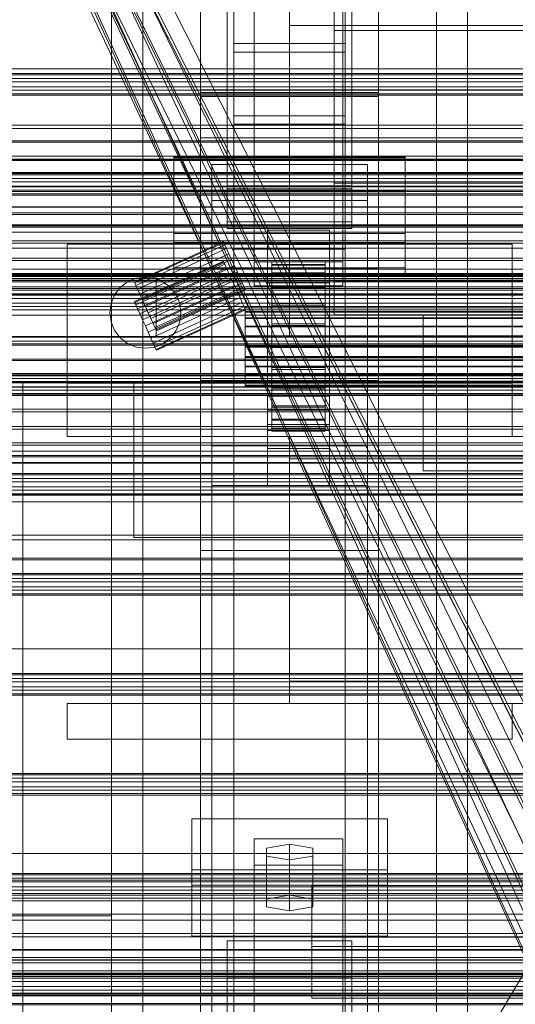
# Model space of a CAD drawing. Header units: millimetres. Extents: x -4738 to 65662, y -68080 to 6847.
# Tile 184 of 256: x -491 to -379, y -34900 to -34679. Entities that reach past the tile are written whole.
import ezdxf

# ---------------------------------------------------------------- set-up
doc = ezdxf.new("R2010")
doc.units = ezdxf.units.MM
for name, color, linetype, lineweight in [('COTAS_O', 1, 'Continuous', 0), ('frontal_briquetadora', 7, 'Continuous', 0), ('frontal_C01', 7, 'Continuous', 0), ('frontal_C02', 7, 'Continuous', 0), ('frontal_C03', 7, 'Continuous', 0), ('frontal_mezcladora', 7, 'Continuous', 0), ('frontal_secador', 7, 'Continuous', 0), ('frontal_tolva-C01', 7, 'Continuous', 0)]:
    doc.layers.add(name, color=color, linetype=linetype, lineweight=lineweight)
doc.dimstyles.new('R19_100', dxfattribs={"dimtxt": 250, "dimasz": 150, "dimexe": 150, "dimexo": 80, "dimgap": 100, "dimtad": 1, "dimtih": 1, "dimtoh": 1, "dimdsep": 46, "dimcen": 0.09, "dimadec": 0, "dimazin": 0, "dimtfac": 1, "dimtdec": 4, "dimtofl": 0, "dimtmove": 0, "dimatfit": 3, "dimfxl": 1, "dimtolj": 1, "dimtzin": 0, "dimarcsym": 0})

# ---------------------------------------------------------------- blocks, each defined once
blk = doc.blocks.new('DIM_R30_51')
at = {"layer": 'COTAS_O'}
for p, q in [((-650, -33700), (50, -33700)), ((50, -33700), (5, -33850)), ((50, -34900), (50, -33700)), ((50, -33700), (95, -33850)), ((50, -34900), (5, -34750)), ((50, -34900), (95, -34750)), ((-650, -34900), (50, -34900))]:
    blk.add_line(p, q, dxfattribs=at)
blk.add_text('1200 O', height=250, rotation=90, dxfattribs=at).set_placement((-50, -34300))
blk = doc.blocks.new('DIM_R30_52')
at = {"layer": 'COTAS_O'}
for p, q in [((-650, -34200), (-500, -34155)), ((650, -34200), (500, -34155)), ((-650, -34900), (-650, -34200)), ((-650, -34200), (650, -34200)), ((-650, -34200), (-500, -34245)), ((650, -34200), (500, -34245)), ((650, -34900), (650, -34200))]:
    blk.add_line(p, q, dxfattribs=at)
blk.add_text('1300 O', height=250, dxfattribs=at).set_placement((0, -34100))

msp = doc.modelspace()

# ---------------------------------------------------------------- linework, layer by layer
at = {"layer": 'frontal_briquetadora'}
for p, q in [((-430, -34680), (-430, -33820)), ((-430, -34680), (-430, -34260)), ((-430, -34680), (-430, -34305)), ((-430, -34471), (-430, -34680)), ((-430, -34496), (-430, -34680)), ((-430, -34680), (-223.45, -34680)), ((-430, -34680), (-210, -34680)), ((-430, -34680), (-320, -34680)), ((-430, -34736), (-430, -34680)), ((-1480, -34736), (-460, -34736)), ((-460, -34750), (-460, -34736)), ((-430, -34750), (-430, -34736)), ((-430, -34736), (-210, -34736)), ((-430, -34736), (-320, -34736)), ((-1330, -34750), (-460, -34750)), ((-460, -34750), (-430, -34750)), ((-430, -34750), (-210, -34750)), ((-430, -34750), (-320, -34750)), ((-490, -34940), (-490, -34760)), ((-490, -34760), (490, -34760)), ((-490, -34760), (340, -34760)), ((-490, -34760), (-320, -34760))]:
    msp.add_line(p, q, dxfattribs=at)
at = {"layer": 'frontal_C01'}
for p, q in [((-442.5, -34684.054), (-442.5, -34081.254)), ((-417.5, -34684.054), (-417.5, -34081.254)), ((-450, -34695.038), (-450, -34371.499)), ((-450, -34695.982), (-450, -34372.443)), ((-410, -34695.038), (-410, -34371.499)), ((-410, -34372.443), (-410, -34695.982)), ((-450, -34734.501), (-450, -34410.962)), ((-410, -34734.501), (-410, -34410.962)), ((-446.358, -35009.677), (-186.358, -34569.677)), ((-438, -34733.054), (-438, -34587.753)), ((-418, -34587.753), (-418, -34733.054)), ((-438, -34593.145), (-438, -34738.446)), ((-418, -34738.446), (-418, -34593.145)), ((-470, -35975), (-470, -34599.343)), ((-463, -35975), (-463, -34599.343)), ((-397, -35975), (-397, -34599.343)), ((-390, -35975), (-390, -34599.343)), ((-444, -34716.011), (-444, -34623.04)), ((-416, -34623.04), (-416, -34716.011)), ((-444, -34631.128), (-444, -34724.099)), ((-416, -34724.099), (-416, -34631.128)), ((-450, -34646.889), (-450, -34695.038)), ((-450, -34970.428), (-450, -34646.889)), ((-410, -34695.038), (-410, -34646.889)), ((-410, -34646.889), (-410, -34970.428)), ((-442.5, -34655.973), (-442.5, -34685.954)), ((-442.5, -34700.251), (-442.5, -34655.973)), ((-442.5, -34684.054), (-442.5, -34657.873)), ((-417.5, -34685.954), (-417.5, -34655.973)), ((-417.5, -34655.973), (-417.5, -34700.251)), ((-417.5, -34657.873), (-417.5, -34684.054)), ((-450, -34694.46), (-450, -34660.756)), ((-450, -34671.541), (-450, -34705.245)), ((-417.5, -34684.054), (-442.5, -34684.054)), ((-442.5, -34685.954), (-417.5, -34685.954)), ((-442.5, -34730.232), (-442.5, -34685.954)), ((-417.5, -34730.232), (-417.5, -34685.954)), ((450, -34694.46), (-450, -34694.46)), ((-450, -34694.46), (-450, -34705.245)), ((-450, -34695.038), (-410, -34695.038)), ((-450, -35018.576), (-450, -34695.038)), ((-410, -35018.576), (-410, -34695.038)), ((-410, -34695.982), (-450, -34695.982)), ((-450, -34695.982), (-450, -34734.501)), ((-450, -35019.521), (-450, -34695.982)), ((-410, -34734.501), (-410, -34695.982)), ((-410, -34695.982), (-410, -35019.521)), ((-442.5, -34730.232), (-442.5, -34700.251)), ((-442.5, -34700.251), (-417.5, -34700.251)), ((-417.5, -34702.151), (-442.5, -34702.151)), ((-442.5, -34702.151), (-442.5, -34728.332)), ((-442.5, -35304.951), (-442.5, -34702.151)), ((-417.5, -34700.251), (-417.5, -34730.232)), ((-417.5, -34728.332), (-417.5, -34702.151)), ((-417.5, -34702.151), (-417.5, -35304.951)), ((-450, -34705.245), (450, -34705.245)), ((-456, -34726.757), (-456, -34709.501)), ((-456, -34709.501), (-404, -34709.501)), ((-456, -34717.205), (-456, -34709.501)), ((-404, -34709.501), (-404, -34726.757)), ((-404, -34709.501), (-404, -34717.205)), ((-447.5, -34719.286), (-447.5, -34711.197)), ((-447.5, -34711.197), (-412.5, -34711.197)), ((-447.5, -34990.458), (-447.5, -34711.197)), ((-412.5, -34711.197), (-412.5, -34719.286)), ((-412.5, -34711.197), (-412.5, -34990.458)), ((-404, -34717.205), (-456, -34717.205)), ((-456, -34717.205), (-456, -34734.46)), ((-416, -34716.011), (-444, -34716.011)), ((-444, -34716.011), (-444, -34724.099)), ((-416, -34724.099), (-416, -34716.011)), ((-404, -34734.46), (-404, -34717.205)), ((-412.5, -34719.286), (-447.5, -34719.286)), ((-447.5, -34998.546), (-447.5, -34719.286)), ((-412.5, -34998.546), (-412.5, -34719.286)), ((-444, -34724.099), (-416, -34724.099)), ((-435, -34729.202), (-435, -34725.966)), ((-435, -34725.966), (-421, -34725.966)), ((-435, -34766.411), (-435, -34725.966)), ((-421, -34725.966), (-421, -34729.202)), ((-421, -34725.966), (-421, -34766.411)), ((-404, -34726.757), (-456, -34726.757)), ((-456, -34726.757), (-456, -34734.46)), ((-442.5, -34728.332), (-417.5, -34728.332)), ((-442.5, -35331.131), (-442.5, -34728.332)), ((-417.5, -35331.131), (-417.5, -34728.332)), ((-404, -34734.46), (-404, -34726.757)), ((-417.5, -34730.232), (-442.5, -34730.232)), ((-421, -34729.202), (-435, -34729.202)), ((-435, -34729.202), (-435, -34769.646)), ((-421, -34769.646), (-421, -34729.202)), ((-418, -34733.054), (-438, -34733.054)), ((-438, -34733.054), (-438, -34738.446)), ((-434, -34743.121), (-434, -34733.121)), ((-434, -34733.121), (-434, -34733.714)), ((-434, -34733.121), (-422, -34733.121)), ((-434, -34733.824), (-434, -34733.121)), ((-422, -34733.714), (-422, -34733.121)), ((-422, -34733.121), (-422, -34743.121)), ((-422, -34733.121), (-422, -34733.824)), ((-418, -34738.446), (-418, -34733.054)), ((-456, -34734.46), (-404, -34734.46)), ((-450, -34734.501), (-410, -34734.501)), ((-450, -35058.04), (-450, -34734.501)), ((-435, -34737.829), (-435, -34734.594)), ((-435, -34734.594), (-421, -34734.594)), ((-435, -34775.039), (-435, -34734.594)), ((-434, -34743.401), (-434, -34733.714)), ((-434, -34733.714), (-434, -34735.56)), ((-434, -34733.714), (-422, -34733.714)), ((-434, -34743.453), (-434, -34733.824)), ((-434, -34733.824), (-422, -34733.824)), ((-434, -34735.773), (-434, -34733.824)), ((-422, -34735.56), (-422, -34733.714)), ((-422, -34733.714), (-422, -34743.401)), ((-422, -34733.824), (-422, -34743.453)), ((-422, -34733.824), (-422, -34735.773)), ((-421, -34734.594), (-421, -34737.829)), ((-421, -34734.594), (-421, -34775.039)), ((-410, -35058.04), (-410, -34734.501)), ((-434, -34744.276), (-434, -34735.56)), ((-434, -34735.56), (-434, -34738.536)), ((-434, -34735.56), (-422, -34735.56)), ((-434, -34744.377), (-434, -34735.773)), ((-434, -34735.773), (-422, -34735.773)), ((-434, -34738.836), (-434, -34735.773)), ((-422, -34738.536), (-422, -34735.56)), ((-422, -34735.56), (-422, -34744.276)), ((-422, -34735.773), (-422, -34744.377)), ((-422, -34735.773), (-422, -34738.836)), ((-438, -34738.446), (-418, -34738.446)), ((-421, -34737.829), (-435, -34737.829)), ((-435, -34737.829), (-435, -34778.274)), ((-434, -34745.685), (-434, -34738.536)), ((-434, -34738.536), (-434, -34742.437)), ((-434, -34738.536), (-422, -34738.536)), ((-434, -34745.828), (-434, -34738.836)), ((-434, -34738.836), (-422, -34738.836)), ((-434, -34742.805), (-434, -34738.836)), ((-422, -34742.437), (-422, -34738.536)), ((-422, -34738.536), (-422, -34745.685)), ((-422, -34738.836), (-422, -34745.828)), ((-422, -34738.836), (-422, -34742.805)), ((-421, -34778.274), (-421, -34737.829)), ((-440, -34743.453), (-440, -34743.121)), ((-440, -34743.121), (-440, -34743.401)), ((-440, -34743.121), (440, -34743.121)), ((-440, -34743.401), (-440, -34744.276)), ((-440, -34743.401), (440, -34743.401)), ((-440, -34744.377), (-440, -34743.453)), ((-440, -34743.453), (440, -34743.453)), ((-440, -34744.276), (-440, -34745.685)), ((-440, -34744.276), (440, -34744.276)), ((-434, -34747.533), (-434, -34742.437)), ((-434, -34742.437), (-434, -34746.997)), ((-434, -34742.437), (-422, -34742.437)), ((-434, -34747.708), (-434, -34742.805)), ((-434, -34742.805), (-422, -34742.805)), ((-434, -34747.408), (-434, -34742.805)), ((-434, -34743.401), (-434, -34743.121)), ((-422, -34743.121), (-434, -34743.121)), ((-434, -34743.121), (-434, -34743.453)), ((-434, -34744.276), (-434, -34743.401)), ((-422, -34743.401), (-434, -34743.401)), ((-422, -34743.453), (-434, -34743.453)), ((-434, -34743.453), (-434, -34744.377)), ((-434, -34745.685), (-434, -34744.276)), ((-422, -34744.276), (-434, -34744.276)), ((-422, -34746.997), (-422, -34742.437)), ((-422, -34742.437), (-422, -34747.533)), ((-422, -34742.805), (-422, -34747.708)), ((-422, -34742.805), (-422, -34747.408)), ((-422, -34743.121), (-422, -34743.401)), ((-422, -34743.453), (-422, -34743.121)), ((-422, -34743.401), (-422, -34744.276)), ((-422, -34744.377), (-422, -34743.453)), ((-422, -34744.276), (-422, -34745.685)), ((-440, -34745.828), (-440, -34744.377)), ((-440, -34744.377), (440, -34744.377)), ((-440, -34745.685), (-440, -34747.533)), ((-440, -34745.685), (440, -34745.685)), ((-440, -34747.708), (-440, -34745.828)), ((-440, -34745.828), (440, -34745.828)), ((-422, -34744.377), (-434, -34744.377)), ((-434, -34744.377), (-434, -34745.828)), ((-434, -34747.533), (-434, -34745.685)), ((-422, -34745.685), (-434, -34745.685)), ((-422, -34745.828), (-434, -34745.828)), ((-434, -34745.828), (-434, -34747.708)), ((-422, -34745.828), (-422, -34744.377)), ((-422, -34745.685), (-422, -34747.533)), ((-422, -34747.708), (-422, -34745.828)), ((-440, -34747.533), (-440, -34749.694)), ((-440, -34747.533), (440, -34747.533)), ((-440, -34749.888), (-440, -34747.708)), ((-440, -34747.708), (440, -34747.708)), ((-434, -34746.997), (-434, -34749.694)), ((-422, -34746.997), (-434, -34746.997)), ((-434, -34746.997), (-434, -34751.907)), ((-434, -34749.888), (-434, -34747.408)), ((-434, -34747.408), (-422, -34747.408)), ((-434, -34752.333), (-434, -34747.408)), ((-434, -34749.694), (-434, -34747.533)), ((-422, -34747.533), (-434, -34747.533)), ((-422, -34747.708), (-434, -34747.708)), ((-434, -34747.708), (-434, -34749.888)), ((-422, -34749.694), (-422, -34746.997)), ((-422, -34751.907), (-422, -34746.997)), ((-422, -34747.408), (-422, -34749.888)), ((-422, -34747.408), (-422, -34752.333)), ((-422, -34747.533), (-422, -34749.694)), ((-422, -34749.888), (-422, -34747.708)), ((-440, -34749.694), (-440, -34752.019)), ((440, -34749.694), (-440, -34749.694)), ((-440, -34752.221), (-440, -34749.888)), ((-440, -34749.888), (440, -34749.888)), ((-434, -34749.694), (-422, -34749.694)), ((-434, -34752.019), (-434, -34749.694)), ((-422, -34749.888), (-434, -34749.888)), ((-434, -34749.888), (-434, -34752.221)), ((-422, -34749.694), (-422, -34752.019)), ((-422, -34752.221), (-422, -34749.888)), ((-440, -34752.019), (-440, -34754.352)), ((-440, -34752.019), (440, -34752.019)), ((-440, -34754.547), (-440, -34752.221)), ((-440, -34752.221), (440, -34752.221)), ((-434, -34752.019), (-434, -34751.907)), ((-434, -34751.907), (-434, -34756.832)), ((-434, -34751.907), (-422, -34751.907)), ((-434, -34754.352), (-434, -34752.019)), ((-422, -34752.019), (-434, -34752.019)), ((-434, -34752.221), (-434, -34752.333)), ((-422, -34752.221), (-434, -34752.221)), ((-434, -34752.221), (-434, -34754.547)), ((-434, -34752.333), (-422, -34752.333)), ((-434, -34757.243), (-434, -34752.333)), ((-422, -34756.832), (-422, -34751.907)), ((-422, -34751.907), (-422, -34752.019)), ((-422, -34752.019), (-422, -34754.352)), ((-422, -34752.333), (-422, -34752.221)), ((-422, -34754.547), (-422, -34752.221)), ((-422, -34752.333), (-422, -34757.243)), ((-440, -34754.352), (-440, -34756.533)), ((-440, -34754.352), (440, -34754.352)), ((-440, -34756.707), (-440, -34754.547)), ((-440, -34754.547), (440, -34754.547)), ((-434, -34756.533), (-434, -34754.352)), ((-434, -34754.352), (-434, -34756.832)), ((-422, -34754.352), (-434, -34754.352)), ((-434, -34754.547), (-434, -34757.243)), ((-422, -34754.547), (-434, -34754.547)), ((-434, -34754.547), (-434, -34756.707)), ((-422, -34756.832), (-422, -34754.352)), ((-422, -34754.352), (-422, -34756.533)), ((-422, -34757.243), (-422, -34754.547)), ((-422, -34756.707), (-422, -34754.547)), ((-440, -34756.533), (-440, -34758.412)), ((-440, -34756.533), (440, -34756.533)), ((-440, -34758.555), (-440, -34756.707)), ((-440, -34756.707), (440, -34756.707)), ((-434, -34758.412), (-434, -34756.533)), ((-434, -34756.533), (-434, -34761.435)), ((-422, -34756.533), (-434, -34756.533)), ((-434, -34756.707), (-434, -34761.804)), ((-422, -34756.707), (-434, -34756.707)), ((-434, -34756.707), (-434, -34758.555)), ((-434, -34756.832), (-434, -34761.435)), ((-434, -34756.832), (-422, -34756.832)), ((-434, -34757.243), (-422, -34757.243)), ((-434, -34761.804), (-434, -34757.243)), ((-422, -34761.435), (-422, -34756.533)), ((-422, -34756.533), (-422, -34758.412)), ((-422, -34761.804), (-422, -34756.707)), ((-422, -34758.555), (-422, -34756.707)), ((-422, -34761.435), (-422, -34756.832)), ((-422, -34757.243), (-422, -34761.804)), ((-440, -34758.412), (-440, -34759.864)), ((-440, -34758.412), (440, -34758.412)), ((-440, -34759.964), (-440, -34758.555)), ((-440, -34758.555), (440, -34758.555)), ((-434, -34759.864), (-434, -34758.412)), ((-434, -34758.412), (-434, -34765.404)), ((-422, -34758.412), (-434, -34758.412)), ((-434, -34758.555), (-434, -34765.705)), ((-422, -34758.555), (-434, -34758.555)), ((-434, -34758.555), (-434, -34759.964)), ((-422, -34765.404), (-422, -34758.412)), ((-422, -34758.412), (-422, -34759.864)), ((-422, -34765.705), (-422, -34758.555)), ((-422, -34759.964), (-422, -34758.555)), ((-440, -34759.864), (-440, -34760.787)), ((-440, -34759.864), (440, -34759.864)), ((-440, -34760.839), (-440, -34759.964)), ((-440, -34759.964), (440, -34759.964)), ((-440, -34760.787), (-440, -34761.12)), ((-440, -34760.787), (440, -34760.787)), ((-440, -34761.12), (-440, -34760.839)), ((-440, -34760.839), (440, -34760.839)), ((-440, -34761.12), (440, -34761.12)), ((-434, -34760.787), (-434, -34759.864)), ((-434, -34759.864), (-434, -34768.467)), ((-422, -34759.864), (-434, -34759.864)), ((-434, -34759.964), (-434, -34768.68)), ((-422, -34759.964), (-434, -34759.964)), ((-434, -34759.964), (-434, -34760.839)), ((-434, -34761.12), (-434, -34760.787)), ((-434, -34760.787), (-434, -34770.417)), ((-422, -34760.787), (-434, -34760.787)), ((-434, -34760.839), (-434, -34770.527)), ((-422, -34760.839), (-434, -34760.839)), ((-434, -34760.839), (-434, -34761.12)), ((-434, -34761.12), (-434, -34771.119)), ((-422, -34761.12), (-434, -34761.12)), ((-434, -34761.435), (-434, -34765.404)), ((-434, -34761.435), (-422, -34761.435)), ((-434, -34761.804), (-422, -34761.804)), ((-434, -34765.705), (-434, -34761.804)), ((-422, -34768.467), (-422, -34759.864)), ((-422, -34759.864), (-422, -34760.787)), ((-422, -34768.68), (-422, -34759.964)), ((-422, -34760.839), (-422, -34759.964)), ((-422, -34770.417), (-422, -34760.787)), ((-422, -34760.787), (-422, -34761.12)), ((-422, -34770.527), (-422, -34760.839)), ((-422, -34761.12), (-422, -34760.839)), ((-422, -34771.119), (-422, -34761.12)), ((-422, -34765.404), (-422, -34761.435)), ((-422, -34761.804), (-422, -34765.705)), ((-435, -34775.655), (-435, -34763.252)), ((-435, -34763.252), (-421, -34763.252)), ((-435, -34770.956), (-435, -34763.252)), ((-421, -34763.252), (-421, -34775.655)), ((-421, -34763.252), (-421, -34770.956)), ((-421, -34766.411), (-435, -34766.411)), ((-435, -34766.411), (-435, -34769.646)), ((-434, -34765.404), (-434, -34768.467)), ((-434, -34765.404), (-422, -34765.404)), ((-434, -34765.705), (-422, -34765.705)), ((-434, -34768.68), (-434, -34765.705)), ((-422, -34768.467), (-422, -34765.404)), ((-422, -34765.705), (-422, -34768.68)), ((-421, -34769.646), (-421, -34766.411)), ((-434, -34768.467), (-434, -34770.417)), ((-434, -34768.467), (-422, -34768.467)), ((-434, -34768.68), (-422, -34768.68)), ((-434, -34770.527), (-434, -34768.68)), ((-422, -34770.417), (-422, -34768.467)), ((-422, -34768.68), (-422, -34770.527)), ((-435, -34769.646), (-421, -34769.646)), ((-434, -34770.417), (-434, -34771.119)), ((-434, -34770.417), (-422, -34770.417)), ((-434, -34770.527), (-422, -34770.527)), ((-434, -34771.119), (-434, -34770.527)), ((-422, -34771.119), (-422, -34770.417)), ((-422, -34770.527), (-422, -34771.119)), ((-421, -34770.956), (-435, -34770.956)), ((-435, -34770.956), (-435, -34783.358)), ((-434, -34771.119), (-422, -34771.119)), ((-421, -34783.358), (-421, -34770.956)), ((-421, -34775.039), (-435, -34775.039)), ((-435, -34775.039), (-435, -34778.274)), ((-421, -34778.274), (-421, -34775.039)), ((-421, -34775.655), (-435, -34775.655)), ((-435, -34775.655), (-435, -34783.358)), ((-421, -34783.358), (-421, -34775.655)), ((-435, -34778.274), (-421, -34778.274)), ((-435, -34783.358), (-421, -34783.358)), ((-425, -34886.916), (-425, -34873.219)), ((-425, -34873.219), (425, -34873.219)), ((-425, -34884.775), (-425, -34873.219)), ((-444, -34893.741), (-444, -34885.653)), ((-444, -34885.653), (-416, -34885.653)), ((-444, -34980.234), (-444, -34885.653)), ((425, -34884.775), (-425, -34884.775)), ((-425, -34884.775), (-425, -34898.471)), ((-416, -34885.653), (-416, -34893.741)), ((-416, -34885.653), (-416, -34980.234)), ((425, -34886.916), (-425, -34886.916)), ((-425, -34886.916), (-425, -34898.471)), ((-416, -34893.741), (-444, -34893.741)), ((-444, -34893.741), (-444, -34988.322)), ((-416, -34988.322), (-416, -34893.741)), ((-425, -34898.471), (425, -34898.471))]:
    msp.add_line(p, q, dxfattribs=at)
at = {"layer": 'frontal_C02'}
for p, q in [((-470, -35975), (-470, -33530.372)), ((-463, -35975), (-463, -33530.372)), ((-397, -35975), (-397, -33530.372)), ((-390, -35975), (-390, -33530.372)), ((-470, -35975), (-470, -34035.57)), ((-463, -35975), (-463, -34035.57)), ((-397, -35975), (-397, -34035.57)), ((-390, -35975), (-390, -34035.57)), ((-450, -34759.774), (-450, -34402.112)), ((-410, -34402.112), (-410, -34759.774)), ((-442.5, -34946.786), (-442.5, -34407.76)), ((-417.5, -34407.76), (-417.5, -34946.786)), ((-442.5, -34973.672), (-442.5, -34434.646)), ((-417.5, -34973.672), (-417.5, -34434.646)), ((-450, -34797.956), (-450, -34440.294)), ((-410, -34797.956), (-410, -34440.294)), ((-450, -34936.365), (-450, -34578.704)), ((-410, -34578.704), (-410, -34936.365)), ((-444, -34716.673), (-444, -34622.919)), ((-416, -34622.919), (-416, -34716.673)), ((-450, -34984.093), (-450, -34626.431)), ((-410, -34984.093), (-410, -34626.431)), ((-444, -34631.86), (-444, -34725.615)), ((-416, -34725.615), (-416, -34631.86)), ((-456, -34728.772), (-456, -34709.697)), ((-456, -34709.697), (-404, -34709.697)), ((-456, -34717.334), (-456, -34709.697)), ((-404, -34709.697), (-404, -34728.772)), ((-404, -34709.697), (-404, -34717.334)), ((-404, -34717.334), (-456, -34717.334)), ((-456, -34717.334), (-456, -34736.409)), ((-416, -34716.673), (-444, -34716.673)), ((-444, -34716.673), (-444, -34725.615)), ((-416, -34725.615), (-416, -34716.673)), ((-404, -34736.409), (-404, -34717.334)), ((-444, -34725.615), (-416, -34725.615)), ((-404, -34728.772), (-456, -34728.772)), ((-456, -34728.772), (-456, -34736.409)), ((-404, -34736.409), (-404, -34728.772)), ((-480, -34760.309), (-480, -34729.085)), ((-480, -34729.085), (-380, -34729.085)), ((-480, -34772.309), (-480, -34729.085)), ((-380, -34729.085), (-380, -34760.309)), ((-380, -34729.085), (-380, -34772.309)), ((-456, -34736.409), (-404, -34736.409)), ((-410, -34759.774), (-450, -34759.774)), ((-450, -34759.774), (-450, -34797.956)), ((-450, -35117.436), (-450, -34759.774)), ((-410, -34797.956), (-410, -34759.774)), ((-410, -34759.774), (-410, -35117.436)), ((-380, -34760.309), (-480, -34760.309)), ((-480, -34760.309), (-480, -34772.309)), ((-380, -34772.309), (-380, -34760.309)), ((-480, -34772.309), (-380, -34772.309)), ((-430, -34772.309), (-430, -34777.309)), ((430, -34772.309), (-430, -34772.309)), ((-447.5, -34783.336), (-447.5, -34774.394)), ((-447.5, -34774.394), (-412.5, -34774.394)), ((-447.5, -34955.758), (-447.5, -34774.394)), ((-412.5, -34774.394), (-412.5, -34783.336)), ((-412.5, -34774.394), (-412.5, -34955.758)), ((430, -34777.309), (-430, -34777.309)), ((-430, -34777.309), (-430, -34827.309)), ((-412.5, -34783.336), (-447.5, -34783.336)), ((-447.5, -34964.7), (-447.5, -34783.336)), ((-412.5, -34964.7), (-412.5, -34783.336)), ((-450, -34797.956), (-410, -34797.956)), ((-450, -35155.618), (-450, -34797.956)), ((-410, -35155.618), (-410, -34797.956)), ((-430, -34827.309), (-430, -34832.309)), ((430, -34827.309), (-430, -34827.309)), ((-480, -34832.309), (-380, -34832.309)), ((-480, -34840.309), (-480, -34832.309)), ((430, -34832.309), (-430, -34832.309)), ((-380, -34840.309), (-380, -34832.309)), ((-480, -34840.309), (-380, -34840.309)), ((-470, -34840.309), (-463, -34840.309)), ((-470, -35975), (-470, -34840.309)), ((-463, -35975), (-463, -34840.309)), ((-463, -34840.309), (-397, -34840.309)), ((-397, -34840.309), (-390, -34840.309)), ((-397, -35975), (-397, -34840.309)), ((-390, -35975), (-390, -34840.309)), ((-452, -34873.121), (-452, -34858.219)), ((-452, -34858.219), (-408, -34858.219)), ((-452, -34869.673), (-452, -34858.219)), ((-408, -34858.219), (-408, -34873.121)), ((-408, -34858.219), (-408, -34869.673)), ((-438, -34868.65), (-438, -34862.689)), ((-438, -34862.689), (-418, -34862.689)), ((-438, -35009.912), (-438, -34862.689)), ((-418, -34862.689), (-418, -34868.65)), ((-418, -34862.689), (-418, -35009.912)), ((-430, -34863.882), (-435.196, -34864.776)), ((-435.196, -34864.776), (-435.196, -34866.564)), ((-435.196, -34876.23), (-435.196, -34864.776)), ((-424.804, -34864.776), (-430, -34863.882)), ((-430, -34875.336), (-430, -34863.882)), ((-424.804, -34866.564), (-424.804, -34864.776)), ((-424.804, -34876.23), (-424.804, -34864.776)), ((-435.196, -34866.564), (-430, -34867.458)), ((-435.196, -34878.019), (-435.196, -34866.564)), ((-430, -34867.458), (-424.804, -34866.564)), ((-430, -34867.458), (-430, -34878.913)), ((-424.804, -34878.019), (-424.804, -34866.564)), ((-408, -34869.673), (-452, -34869.673)), ((-452, -34869.673), (-452, -34884.576)), ((-418, -34868.65), (-438, -34868.65)), ((-438, -34868.65), (-438, -35015.873)), ((-418, -35015.873), (-418, -34868.65)), ((-408, -34884.576), (-408, -34869.673)), ((-408, -34873.121), (-452, -34873.121)), ((-452, -34873.121), (-452, -34884.576)), ((-408, -34884.576), (-408, -34873.121)), ((-435.196, -34876.23), (-430, -34875.336)), ((-435.196, -34878.019), (-435.196, -34876.23)), ((-430, -34875.336), (-424.804, -34876.23)), ((-424.804, -34876.23), (-424.804, -34878.019)), ((-430, -34878.913), (-435.196, -34878.019)), ((-424.804, -34878.019), (-430, -34878.913)), ((-452, -34884.576), (-408, -34884.576))]:
    msp.add_line(p, q, dxfattribs=at)
at = {"layer": 'frontal_C03'}
for p, q in [((1250, -34690.796), (-1250, -34690.796)), ((1250, -34691.113), (-1250, -34691.113)), ((1250, -34691.907), (-1250, -34691.907)), ((-1250, -34692.671), (1250, -34692.671)), ((1250, -34693.794), (-1250, -34693.794)), ((1250, -34694.558), (-1250, -34694.558)), ((1250, -34695.352), (-1250, -34695.352)), ((1250, -34695.668), (-1250, -34695.668)), ((-1415, -34703.129), (1415, -34703.129)), ((1250, -34705.923), (-1250, -34705.923)), ((1250, -34706.217), (-1250, -34706.217)), ((1250, -34709.382), (-1250, -34709.382)), ((1250, -34710.22), (-1250, -34710.22)), ((1250, -34713.254), (-1250, -34713.254)), ((1250, -34713.57), (-1250, -34713.57)), ((1250, -34714.364), (-1250, -34714.364)), ((-1250, -34715.129), (1250, -34715.129)), ((1250, -34716.069), (-1250, -34716.069)), ((1250, -34716.251), (-1250, -34716.251)), ((1250, -34717.016), (-1250, -34717.016)), ((1250, -34717.322), (-1250, -34717.322)), ((1250, -34717.81), (-1250, -34717.81)), ((1250, -34718.126), (-1250, -34718.126)), ((1496, -34720.716), (-1496, -34720.716)), ((1496, -34720.834), (-1496, -34720.834)), ((1496, -34722.1), (-1496, -34722.1)), ((1496, -34722.435), (-1496, -34722.435)), ((1496, -34724.774), (-1496, -34724.774)), ((1496, -34725.276), (-1496, -34725.276)), ((-1250, -34724.964), (1250, -34724.964)), ((1250, -34726.443), (-1250, -34726.443)), ((-1496, -34728.332), (1496, -34728.332)), ((1496, -34728.924), (-1496, -34728.924)), ((1496, -34732.233), (-1496, -34732.233)), ((1496, -34732.824), (-1496, -34732.824)), ((1250, -34734.714), (-1250, -34734.714)), ((1496, -34735.881), (-1496, -34735.881)), ((1496, -34736.382), (-1496, -34736.382)), ((1250, -34735.711), (-1250, -34735.711)), ((1250, -34736.028), (-1250, -34736.028)), ((1250, -34736.193), (-1250, -34736.193)), ((1250, -34736.822), (-1250, -34736.822)), ((1250, -34736.881), (-1250, -34736.881)), ((1250, -34737.257), (-1250, -34737.257)), ((-1250, -34737.586), (1250, -34737.586)), ((1496, -34738.722), (-1496, -34738.722)), ((1496, -34739.057), (-1496, -34739.057)), ((1250, -34738.709), (-1250, -34738.709)), ((1250, -34739.473), (-1250, -34739.473)), ((1496, -34740.323), (-1496, -34740.323)), ((1496, -34740.44), (-1496, -34740.44)), ((1250, -34740.267), (-1250, -34740.267)), ((1250, -34740.584), (-1250, -34740.584)), ((1250, -34741.309), (-1250, -34741.309)), ((-1415, -34743.129), (1415, -34743.129)), ((1250, -34742.381), (-1250, -34742.381)), ((1250, -34743.834), (-1250, -34743.834)), ((1250, -34745.088), (-1250, -34745.088)), ((1250, -34749.867), (-1250, -34749.867)), ((1250, -34750.937), (-1250, -34750.937)), ((1250, -34751.472), (-1250, -34751.472)), ((1250, -34751.774), (-1250, -34751.774)), ((1250, -34754.94), (-1250, -34754.94)), ((1250, -34755.234), (-1250, -34755.234)), ((1496, -34758.577), (-1496, -34758.577)), ((1496, -34758.695), (-1496, -34758.695)), ((1250, -34758.169), (-1250, -34758.169)), ((1250, -34758.486), (-1250, -34758.486)), ((1250, -34759.28), (-1250, -34759.28)), ((1496, -34759.961), (-1496, -34759.961)), ((1496, -34760.296), (-1496, -34760.296)), ((-1250, -34760.044), (1250, -34760.044)), ((1250, -34761.167), (-1250, -34761.167)), ((-1250, -34761.253), (1250, -34761.253)), ((1250, -34761.931), (-1250, -34761.931)), ((1496, -34762.636), (-1496, -34762.636)), ((1496, -34763.137), (-1496, -34763.137)), ((1250, -34762.725), (-1250, -34762.725)), ((1250, -34763.041), (-1250, -34763.041)), ((1250, -34763.146), (-1250, -34763.146)), ((-1496, -34766.194), (1496, -34766.194)), ((1496, -34766.785), (-1496, -34766.785)), ((1496, -34770.094), (-1496, -34770.094)), ((1496, -34770.685), (-1496, -34770.685)), ((1496, -34773.742), (-1496, -34773.742)), ((1496, -34774.244), (-1496, -34774.244)), ((1250, -34773.733), (-1250, -34773.733)), ((1496, -34776.583), (-1496, -34776.583)), ((1496, -34776.918), (-1496, -34776.918)), ((1250, -34775.626), (-1250, -34775.626)), ((1496, -34778.184), (-1496, -34778.184)), ((1496, -34778.302), (-1496, -34778.302)), ((1250, -34780.627), (-1250, -34780.627)), ((1250, -34780.943), (-1250, -34780.943)), ((1250, -34781.737), (-1250, -34781.737)), ((-1250, -34782.501), (1250, -34782.501)), ((1250, -34783.624), (-1250, -34783.624)), ((1250, -34784.388), (-1250, -34784.388)), ((1250, -34785.182), (-1250, -34785.182)), ((1250, -34785.407), (-1250, -34785.407)), ((1250, -34785.499), (-1250, -34785.499)), ((1250, -34787.012), (-1250, -34787.012)), ((1250, -34794.498), (-1250, -34794.498)), ((1250, -34795.571), (-1250, -34795.571)), ((1250, -34799.622), (-1250, -34799.622)), ((1250, -34799.999), (-1250, -34799.999)), ((1250, -34803.084), (-1250, -34803.084)), ((1250, -34803.401), (-1250, -34803.401)), ((1250, -34804.195), (-1250, -34804.195)), ((-1250, -34804.959), (1250, -34804.959)), ((1250, -34806.082), (-1250, -34806.082)), ((1250, -34806.846), (-1250, -34806.846)), ((1250, -34807.64), (-1250, -34807.64)), ((1250, -34807.957), (-1250, -34807.957)), ((1250, -34825.542), (-1250, -34825.542)), ((1250, -34825.858), (-1250, -34825.858)), ((1250, -34826.652), (-1250, -34826.652)), ((-1250, -34827.417), (1250, -34827.417)), ((1250, -34828.54), (-1250, -34828.54)), ((1250, -34829.304), (-1250, -34829.304)), ((1250, -34830.098), (-1250, -34830.098)), ((1250, -34830.414), (-1250, -34830.414)), ((1250, -34848), (-1250, -34848)), ((1250, -34848.316), (-1250, -34848.316)), ((1250, -34849.11), (-1250, -34849.11)), ((-1250, -34849.874), (1250, -34849.874)), ((1250, -34850.997), (-1250, -34850.997)), ((1250, -34851.761), (-1250, -34851.761)), ((1250, -34852.555), (-1250, -34852.555)), ((1250, -34852.872), (-1250, -34852.872)), ((1250, -34870.457), (-1250, -34870.457)), ((1250, -34870.774), (-1250, -34870.774)), ((1250, -34871.568), (-1250, -34871.568)), ((-1250, -34872.332), (1250, -34872.332)), ((1250, -34873.455), (-1250, -34873.455)), ((1250, -34874.219), (-1250, -34874.219)), ((1250, -34875.013), (-1250, -34875.013)), ((1250, -34875.329), (-1250, -34875.329)), ((1250, -34892.915), (-1250, -34892.915)), ((1250, -34893.231), (-1250, -34893.231)), ((1250, -34894.025), (-1250, -34894.025)), ((-1250, -34894.79), (1250, -34894.79)), ((1250, -34895.912), (-1250, -34895.912)), ((1250, -34896.677), (-1250, -34896.677)), ((1250, -34897.471), (-1250, -34897.471)), ((1250, -34897.787), (-1250, -34897.787))]:
    msp.add_line(p, q, dxfattribs=at)
at = {"layer": 'frontal_mezcladora'}
for p, q in [((-420, -34637.898), (-420, -34681.107)), ((-420, -34681.107), (-420, -34715.398)), ((-420, -34681.107), (240, -34681.107)), ((-625, -34710), (625, -34710)), ((-625, -34710), (-150, -34710)), ((-420, -34715.398), (-420, -34737.414)), ((-420, -34715.398), (240, -34715.398)), ((-625, -34725), (625, -34725)), ((-625, -34730), (625, -34730)), ((-625, -34730), (-150, -34730)), ((-420, -34737.414), (-420, -34745)), ((-420, -34737.414), (240, -34737.414)), ((-420, -34745), (240, -34745)), ((-400, -34745), (220, -34745)), ((-400, -34780), (-400, -34745)), ((-600, -34760), (600, -34760)), ((-465, -34760), (295, -34760)), ((-465, -34795), (-465, -34760)), ((-400, -34780), (220, -34780)), ((-465, -34795), (295, -34795)), ((-430, -34795), (-350, -34795)), ((-430, -34820), (-430, -34795)), ((-600, -34820), (600, -34820)), ((-430, -34820), (-350, -34820)), ((-600, -34875), (600, -34875)), ((-630, -34880), (-470, -34880)), ((-470, -34900), (-470, -34880))]:
    msp.add_line(p, q, dxfattribs=at)
at = {"layer": 'frontal_secador'}
for p, q in [((1250, -34689.715), (-1250, -34689.715)), ((1250, -34702.349), (-1250, -34702.349)), ((1250, -34710.291), (-1250, -34710.291)), ((1250, -34713), (-1250, -34713)), ((-1250, -34866), (1250, -34866)), ((-1250, -34872), (1250, -34872)), ((-1250, -34875), (1250, -34875)), ((1250, -34876), (-1250, -34876)), ((-1250, -34876.659), (1250, -34876.659)), ((1250, -34879.659), (-1250, -34879.659)), ((-1250, -34881), (1250, -34881)), ((1250, -34884), (-1250, -34884)), ((-1250, -34884.728), (1250, -34884.728)), ((-1250, -34887.588), (1250, -34887.588)), ((1250, -34887.611), (-1250, -34887.611)), ((1250, -34887.728), (-1250, -34887.728)), ((-1250, -34889.387), (1250, -34889.387)), ((1250, -34889.918), (-1250, -34889.918)), ((-1250, -34890), (1250, -34890)), ((1250, -34890.588), (-1250, -34890.588)), ((1250, -34892.387), (-1250, -34892.387)), ((1250, -34893), (-1250, -34893)), ((-1250, -34893.65), (1250, -34893.65)), ((-1250, -34894), (1250, -34894)), ((1250, -34897.382), (-1250, -34897.382)), ((1250, -34898), (-1250, -34898)), ((1250, -34899.689), (-1250, -34899.689))]:
    msp.add_line(p, q, dxfattribs=at)
at = {"layer": 'frontal_tolva-C01'}
for p, q in [((-225, -35141.614), (-600, -34398.619)), ((-600, -34398.891), (-225, -35222.279)), ((-600, -34400), (-225, -35142.996)), ((-225, -35223.388), (-600, -34400)), ((-356.25, -34898.101), (-506.25, -34591.577)), ((-509.89, -34593.235), (-359.89, -34899.759)), ((-506.25, -34600.018), (-356.25, -34920.048)), ((-359.89, -34921.706), (-509.89, -34601.676)), ((-491.409, -34606.278), (-363.909, -34858.897)), ((-367.5, -34860.657), (-495, -34608.039)), ((-363.909, -34874.847), (-491.409, -34613.481)), ((-495, -34615.242), (-367.5, -34876.607)), ((-491.354, -34621.701), (-363.854, -34892.906)), ((-367.5, -34894.551), (-495, -34623.345)), ((-363.854, -34908.856), (-491.354, -34628.904)), ((-495, -34630.549), (-367.5, -34910.5)), ((-444.877, -34728.524), (-464.898, -34737.643)), ((-444.792, -34728.71), (-464.814, -34737.829)), ((-444.792, -34728.71), (-444.877, -34728.524)), ((-444.544, -34729.256), (-444.792, -34728.71)), ((-444.544, -34729.256), (-464.565, -34738.374)), ((-444.149, -34730.124), (-464.17, -34739.242)), ((-444.149, -34730.124), (-444.544, -34729.256)), ((-443.634, -34731.254), (-444.149, -34730.124)), ((-444.877, -34732.914), (-464.898, -34742.032)), ((-444.792, -34733.1), (-464.814, -34742.218)), ((-443.634, -34731.254), (-463.655, -34740.373)), ((-443.034, -34732.571), (-463.055, -34741.69)), ((-444.792, -34733.1), (-444.877, -34732.914)), ((-444.544, -34733.645), (-444.792, -34733.1)), ((-443.034, -34732.571), (-443.634, -34731.254)), ((-443.034, -34732.571), (-442.39, -34733.985)), ((-444.544, -34733.645), (-464.565, -34742.764)), ((-444.149, -34734.513), (-464.17, -34743.631)), ((-462.412, -34743.103), (-442.39, -34733.985)), ((-441.747, -34735.398), (-461.768, -34744.516)), ((-444.149, -34734.513), (-444.544, -34733.645)), ((-443.634, -34735.644), (-444.149, -34734.513)), ((-442.39, -34733.985), (-441.747, -34735.398)), ((-441.747, -34735.398), (-441.147, -34736.715)), ((-468.068, -34738.853), (-466.412, -34737.582)), ((-466.412, -34737.582), (-464.482, -34736.783)), ((-464.814, -34737.829), (-464.898, -34737.643)), ((-464.482, -34736.783), (-462.412, -34736.51)), ((-443.634, -34735.644), (-463.655, -34744.762)), ((-443.034, -34736.961), (-463.055, -34746.079)), ((-462.412, -34736.51), (-460.341, -34736.783)), ((-441.147, -34736.715), (-461.168, -34745.833)), ((-460.341, -34736.783), (-458.412, -34737.582)), ((-458.412, -34737.582), (-456.755, -34738.853)), ((-443.034, -34736.961), (-443.634, -34735.644)), ((-443.034, -34736.961), (-442.39, -34738.374)), ((-441.147, -34736.715), (-440.632, -34737.846)), ((-469.34, -34740.51), (-468.068, -34738.853)), ((-464.565, -34738.374), (-464.814, -34737.829)), ((-464.17, -34739.242), (-464.565, -34738.374)), ((-463.655, -34740.373), (-464.17, -34739.242)), ((-462.412, -34747.492), (-442.39, -34738.374)), ((-441.747, -34739.787), (-461.768, -34748.906)), ((-440.632, -34737.846), (-460.653, -34746.964)), ((-440.237, -34738.713), (-460.258, -34747.832)), ((-439.988, -34739.259), (-460.009, -34748.377)), ((-439.903, -34739.445), (-459.925, -34748.563)), ((-456.755, -34738.853), (-455.483, -34740.51)), ((-442.39, -34738.374), (-441.747, -34739.787)), ((-441.747, -34739.787), (-441.147, -34741.104)), ((-440.632, -34737.846), (-440.237, -34738.713)), ((-440.237, -34738.713), (-439.988, -34739.259)), ((-439.988, -34739.259), (-439.903, -34739.445)), ((-470.139, -34742.439), (-469.34, -34740.51)), ((-464.814, -34742.218), (-464.898, -34742.032)), ((-463.055, -34741.69), (-463.655, -34740.373)), ((-462.412, -34743.103), (-463.055, -34741.69)), ((-441.147, -34741.104), (-461.168, -34750.223)), ((-455.483, -34740.51), (-454.684, -34742.439)), ((-441.147, -34741.104), (-440.632, -34742.235)), ((-470.412, -34744.51), (-470.139, -34742.439)), ((-464.565, -34742.764), (-464.814, -34742.218)), ((-464.17, -34743.631), (-464.565, -34742.764)), ((-463.655, -34744.762), (-464.17, -34743.631)), ((-462.412, -34743.103), (-461.768, -34744.516)), ((-440.632, -34742.235), (-460.653, -34751.354)), ((-440.237, -34743.103), (-460.258, -34752.221)), ((-439.988, -34743.648), (-460.009, -34752.767)), ((-439.903, -34743.834), (-459.925, -34752.953)), ((-454.684, -34742.439), (-454.412, -34744.51)), ((-440.632, -34742.235), (-440.237, -34743.103)), ((-440.237, -34743.103), (-439.988, -34743.648)), ((-439.988, -34743.648), (-439.903, -34743.834)), ((-470.139, -34746.58), (-470.412, -34744.51)), ((-469.34, -34748.51), (-470.139, -34746.58)), ((-463.055, -34746.079), (-463.655, -34744.762)), ((-462.412, -34747.492), (-463.055, -34746.079)), ((-461.768, -34744.516), (-461.168, -34745.833)), ((-461.168, -34745.833), (-460.653, -34746.964)), ((-454.684, -34746.58), (-455.483, -34748.51)), ((-454.412, -34744.51), (-454.684, -34746.58)), ((-468.068, -34750.167), (-469.34, -34748.51)), ((-462.412, -34747.492), (-461.768, -34748.906)), ((-460.653, -34746.964), (-460.258, -34747.832)), ((-460.258, -34747.832), (-460.009, -34748.377)), ((-460.009, -34748.377), (-459.925, -34748.563)), ((-455.483, -34748.51), (-456.755, -34750.167)), ((-466.412, -34751.438), (-468.068, -34750.167)), ((-461.768, -34748.906), (-461.168, -34750.223)), ((-461.168, -34750.223), (-460.653, -34751.354)), ((-456.755, -34750.167), (-458.412, -34751.438)), ((-464.482, -34752.237), (-466.412, -34751.438)), ((-462.412, -34752.51), (-464.482, -34752.237)), ((-460.341, -34752.237), (-462.412, -34752.51)), ((-460.653, -34751.354), (-460.258, -34752.221)), ((-458.412, -34751.438), (-460.341, -34752.237)), ((-460.258, -34752.221), (-460.009, -34752.767)), ((-460.009, -34752.767), (-459.925, -34752.953))]:
    msp.add_line(p, q, dxfattribs=at)

# ---------------------------------------------------------------- dimensions: what is measured, and where the dimension line sits
at = {"layer": 'COTAS_O'}
for p2, distance, picture, middle in [((-650, -33700), -700, 'DIM_R30_51', (50, -34300)), ((650, -34900), 700, 'DIM_R30_52', (0, -34200))]:
    dim = msp.add_aligned_dim(p1=(-650, -34900), p2=p2, distance=distance, text='<> O', dimstyle='R19_100', dxfattribs=at)
    dim.commit()
    dim.dimension.update_dxf_attribs({"geometry": picture, "text_midpoint": middle})

doc.saveas('drawing.dxf')
